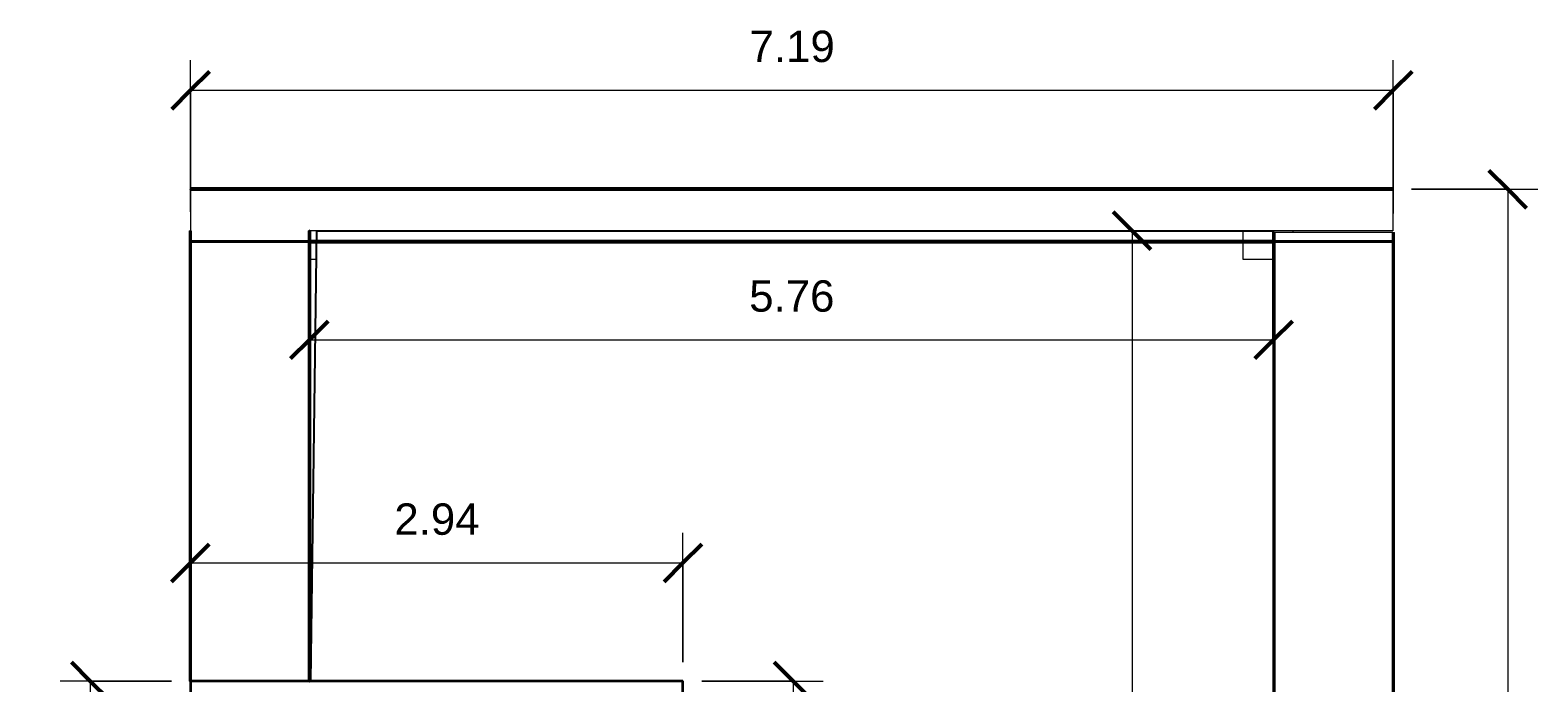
# Model space of a CAD drawing. Header units: metres. Extents: x -8.7 to 0.3, y -16.4 to -5.3.
# Tile 2 of 2: x -8.7 to 0.3, y -9.2 to -5.3. Entities that reach past the tile are written whole.
import ezdxf

# ---------------------------------------------------------------- set-up
doc = ezdxf.new("R2010")
doc.units = ezdxf.units.M
for name, color, linetype, lineweight in [('A-ANNO-DIMS', 211, 'Continuous', 9), ('A-ANNO-DIMS-75', 211, 'Continuous', 9), ('A-COLS', 52, 'Continuous', 18), ('A-WALL', 113, 'Continuous', 18)]:
    doc.layers.add(name, color=color, linetype=linetype, lineweight=lineweight)
doc.styles.add('Arial', font='arial.ttf', dxfattribs={"height": 0.1875})
doc.dimstyles.new('Diagonal_-_Arial_2_5_mm', dxfattribs={"dimscale": 0.3048, "dimtxt": 0.191299, "dimasz": 0.738189, "dimexe": 0.590551, "dimexo": 0.369094, "dimgap": 0.369094, "dimtad": 1, "dimrnd": 0.01, "dimzin": 0, "dimdsep": 46, "dimtxsty": 'Arial', "dimblk1": 'OBLIQUE', "dimblk2": 'OBLIQUE', "dimsah": 1, "dimcen": 0.09, "dimazin": 0, "dimtfac": 1, "dimtdec": 4, "dimtix": 1, "dimtmove": 0, "dimatfit": 3, "dimfxl": 1, "dimtvp": 1, "dimtfill": 1, "dimtolj": 1, "dimtzin": 0, "dimarcsym": 2})

# ---------------------------------------------------------------- blocks, each defined once
blk = doc.blocks.new('Muro básico _ M3_ muro tipo adiabático con barrido - ___-142540-AZOTEA')
at = {"layer": 'A-WALL'}
for p, q in [((-1.2355, -6.5166), (-1.2355, -6.5655)), ((-1.2355, -6.5166), (-1.2354, -6.5166)), ((-1.2355, -6.579), (-1.2355, -10.202)), ((-1.2354, -6.5166), (-1.2273, -6.5166)), ((-1.2265, -6.5166), (-1.2221, -6.5166)), ((-1.2221, -6.5166), (-1.2219, -6.5166)), ((-1.2221, -6.5655), (-1.2221, -6.5166)), ((-1.2221, -15.7759), (-1.2221, -6.579)), ((-1.2219, -6.5655), (-1.2219, -6.5166)), ((-1.2219, -15.7759), (-1.2219, -6.579)), ((-0.5161, -6.5166), (-0.5081, -6.5166)), ((-0.5081, -6.5166), (-0.5079, -6.5166)), ((-0.5079, -16.0931), (-0.5079, -6.5166)), ((-1.2355, -11.002), (-1.2355, -15.7759)), ((-1.2355, -15.7894), (-1.2355, -15.8483)), ((-1.2221, -15.8483), (-1.2221, -15.7894)), ((-1.2219, -15.8483), (-1.2219, -15.7894)), ((-0.5081, -16.0931), (-0.5161, -16.0931)), ((-0.5079, -16.0931), (-0.5081, -16.0931))]:
    blk.add_line(p, q, dxfattribs=at)
at = {"layer": 'A-WALL', "lineweight": 35}
for p, q in [((-1.2265, -6.5166), (-1.2273, -6.5166)), ((-1.2273, -6.5166), (-1.2273, -16.0931)), ((-1.2265, -16.0931), (-1.2265, -6.5166)), ((-0.5161, -6.5166), (-0.5169, -6.5166)), ((-0.5169, -6.5166), (-0.5169, -16.0931)), ((-0.5161, -16.0931), (-0.5161, -6.5166)), ((-1.2273, -16.0931), (-1.2265, -16.0931)), ((-0.5169, -16.0931), (-0.5161, -16.0931))]:
    blk.add_line(p, q, dxfattribs=at)
blk = doc.blocks.new('Muro básico _ M1_ Muro tipo ladrillo visto  con barrido - ___-142531-AZOTEA')
at = {"layer": 'A-WALL'}
for p, q in [((-0.5182, -6.2502), (-7.7062, -6.2502)), ((-7.7062, -6.2503), (-7.7062, -6.2502)), ((-7.7062, -6.2583), (-7.7062, -6.2503)), ((-0.5182, -6.2502), (-0.5182, -6.2503)), ((-0.5182, -6.2503), (-0.5182, -6.2583)), ((-7.7037, -6.5655), (-7.705, -6.5655)), ((-7.7037, -6.5658), (-7.705, -6.5658)), ((-7.705, -6.5791), (-7.7037, -6.5791)), ((-6.9954, -6.5655), (-7.0009, -6.5655)), ((-6.9954, -6.5658), (-7.0009, -6.5658)), ((-7.0009, -6.5791), (-6.9954, -6.5791)), ((-1.2273, -6.5658), (-6.9946, -6.5658)), ((-1.2277, -6.5655), (-6.9941, -6.5655)), ((-6.9928, -6.5791), (-1.2291, -6.5791)), ((-1.221, -6.5655), (-1.2265, -6.5655)), ((-1.221, -6.5658), (-1.2265, -6.5658)), ((-1.2265, -6.5791), (-1.221, -6.5791))]:
    blk.add_line(p, q, dxfattribs=at)
at = {"layer": 'A-WALL', "lineweight": 35}
for p, q in [((-7.7062, -6.2583), (-7.7062, -6.2591)), ((-0.5182, -6.2583), (-7.7062, -6.2583)), ((-7.7062, -6.2591), (-0.5182, -6.2591)), ((-0.5182, -6.2591), (-0.5182, -6.2583)), ((-7.7062, -6.5701), (-7.7062, -6.5709)), ((-0.5182, -6.5701), (-7.7062, -6.5701)), ((-7.7062, -6.5709), (-0.5182, -6.5709)), ((-0.5182, -6.5709), (-0.5182, -6.5701))]:
    blk.add_line(p, q, dxfattribs=at)
blk = doc.blocks.new('Muro básico _ M3_ muro tipo adiabático con barrido - ___-142539-AZOTEA')
at = {"layer": 'A-WALL'}
for p, q in [((-7.7139, -6.5066), (-7.7139, -9.1985)), ((-7.7139, -6.5066), (-7.7138, -6.5066)), ((-7.7138, -6.5066), (-7.7062, -6.5066)), ((-7, -6.5655), (-7, -6.5066)), ((-7, -9.1985), (-7, -6.579)), ((-6.9998, -6.5655), (-6.9998, -6.5066)), ((-6.9998, -9.1985), (-6.9998, -6.579)), ((-6.9864, -6.5655), (-6.9864, -6.5066)), ((-6.9864, -9.1985), (-6.9864, -6.579)), ((-7.7138, -9.1985), (-7.7139, -9.1985)), ((-7.7058, -9.1985), (-7.7138, -9.1985))]:
    blk.add_line(p, q, dxfattribs=at)
at = {"layer": 'A-WALL', "lineweight": 35}
for p, q in [((-7.705, -6.5066), (-7.7058, -6.5066)), ((-7.7058, -6.5066), (-7.7058, -9.1985)), ((-7.705, -9.1985), (-7.705, -6.5066)), ((-6.9946, -6.5066), (-6.9954, -6.5066)), ((-6.9954, -6.5066), (-6.9954, -9.1985)), ((-6.9946, -9.1985), (-6.9946, -6.5066)), ((-7.7058, -9.1985), (-7.705, -9.1985)), ((-6.9954, -9.1985), (-6.9946, -9.1985))]:
    blk.add_line(p, q, dxfattribs=at)
blk = doc.blocks.new('DIMBLOCK1-AZOTEA')
at = {"layer": 'A-ANNO-DIMS-75'}
for p, q in [((-7.705, -6.3941), (-7.705, -5.4861)), ((-0.5161, -6.4041), (-0.5161, -5.4861)), ((-7.705, -5.6661), (-0.5161, -5.6661)), ((-7.705, -5.6661), (-7.705, -6.3941)), ((-0.5161, -5.6661), (-0.5161, -6.4041))]:
    blk.add_line(p, q, dxfattribs=at)
at = {"layer": 'A-ANNO-DIMS-75', "lineweight": 50}
for p, q in [((-7.705, -5.6661), (-7.5925, -5.5536)), ((-0.5161, -5.6661), (-0.4036, -5.5536)), ((-7.705, -5.6661), (-7.8175, -5.7786)), ((-0.5161, -5.6661), (-0.6286, -5.7786))]:
    blk.add_line(p, q, dxfattribs=at)
at = {"layer": 'A-ANNO-DIMS-75', "color": 0, "insert": (-4.3637, -5.3102), "char_height": 0.1875, "width": 0.607447, "attachment_point": 1, "line_spacing_factor": 0.941778, "style": 'Arial', "bg_fill": 3, "box_fill_scale": 1.25, "bg_fill_color": 256, "bg_fill_true_color": 13158600, "bg_fill_transparency": 0}
blk.add_mtext('7.19', dxfattribs=at)
blk = doc.blocks.new('_Oblique')
at = {"color": 0, "linetype": 'ByBlock', "lineweight": -2}
blk.add_line((-0.5, -0.5), (0.5, 0.5), dxfattribs=at)
blk = doc.blocks.new('DIMBLOCK2-AZOTEA')
at = {"layer": 'A-ANNO-DIMS-75', "lineweight": 50}
for p, q in [((0.1686, -6.2583), (0.0561, -6.1458)), ((0.1686, -6.2583), (0.2811, -6.3708)), ((0.1686, -16.0958), (0.0561, -15.9833)), ((0.1686, -16.0958), (0.2811, -16.2083))]:
    blk.add_line(p, q, dxfattribs=at)
at = {"layer": 'A-ANNO-DIMS-75'}
for p, q in [((-0.4057, -6.2583), (0.3486, -6.2583)), ((0.1686, -6.2583), (-0.4057, -6.2583)), ((0.1686, -6.2583), (0.1686, -16.0958)), ((-0.4057, -16.0958), (0.3486, -16.0958)), ((0.1686, -16.0958), (-0.4057, -16.0958))]:
    blk.add_line(p, q, dxfattribs=at)
at = {"layer": 'A-ANNO-DIMS-75', "color": 0, "insert": (-0.1873, -11.4302), "char_height": 0.1875, "width": 0.607447, "attachment_point": 1, "rotation": 90, "line_spacing_factor": 0.941778, "style": 'Arial', "bg_fill": 3, "box_fill_scale": 1.25, "bg_fill_color": 256, "bg_fill_true_color": 13158600, "bg_fill_transparency": 0}
blk.add_mtext('9.84', dxfattribs=at)
blk = doc.blocks.new('DIMBLOCK3-AZOTEA')
at = {"layer": 'A-ANNO-DIMS-75'}
for p, q in [((-7.7058, -9.086), (-7.7058, -8.3124)), ((-4.7622, -9.086), (-4.7622, -8.3124)), ((-7.7058, -8.4924), (-4.7622, -8.4924)), ((-7.7058, -8.4924), (-7.7058, -9.086)), ((-4.7622, -8.4924), (-4.7622, -9.086))]:
    blk.add_line(p, q, dxfattribs=at)
at = {"layer": 'A-ANNO-DIMS-75', "lineweight": 50}
for p, q in [((-7.7058, -8.4924), (-7.5933, -8.3799)), ((-4.7622, -8.4924), (-4.6497, -8.3799)), ((-7.7058, -8.4924), (-7.8183, -8.6049)), ((-4.7622, -8.4924), (-4.8747, -8.6049))]:
    blk.add_line(p, q, dxfattribs=at)
at = {"layer": 'A-ANNO-DIMS-75', "color": 0, "insert": (-6.4871, -8.1365), "char_height": 0.1875, "width": 0.607447, "attachment_point": 1, "line_spacing_factor": 0.941778, "style": 'Arial', "bg_fill": 3, "box_fill_scale": 1.25, "bg_fill_color": 256, "bg_fill_true_color": 13158600, "bg_fill_transparency": 0}
blk.add_mtext('2.94', dxfattribs=at)
blk = doc.blocks.new('DIMBLOCK6-AZOTEA')
at = {"layer": 'A-ANNO-DIMS-75', "lineweight": 50}
for p, q in [((-8.3048, -9.1985), (-8.4173, -9.086)), ((-8.3048, -9.1985), (-8.1923, -9.311)), ((-8.3048, -13.1403), (-8.4173, -13.0278)), ((-8.3048, -13.1403), (-8.1923, -13.2528))]:
    blk.add_line(p, q, dxfattribs=at)
at = {"layer": 'A-ANNO-DIMS-75'}
for p, q in [((-7.8183, -9.1985), (-8.4848, -9.1985)), ((-8.3048, -9.1985), (-8.3048, -13.1403)), ((-8.3048, -9.1985), (-7.8183, -9.1985)), ((-7.8183, -13.1403), (-8.4848, -13.1403)), ((-8.3048, -13.1403), (-7.8183, -13.1403))]:
    blk.add_line(p, q, dxfattribs=at)
at = {"layer": 'A-ANNO-DIMS-75', "color": 0, "insert": (-8.6608, -11.4225), "char_height": 0.1875, "width": 0.607447, "attachment_point": 1, "rotation": 90, "line_spacing_factor": 0.941778, "style": 'Arial', "bg_fill": 3, "box_fill_scale": 1.25, "bg_fill_color": 256, "bg_fill_true_color": 13158600, "bg_fill_transparency": 0}
blk.add_mtext('3.94', dxfattribs=at)
blk = doc.blocks.new('DIMBLOCK7-AZOTEA')
at = {"layer": 'A-ANNO-DIMS-75', "lineweight": 50}
for p, q in [((-4.1037, -9.1985), (-4.2162, -9.086)), ((-4.1037, -9.1985), (-3.9912, -9.311)), ((-4.1037, -11.4878), (-4.2162, -11.3753)), ((-4.1037, -11.4878), (-3.9912, -11.6003))]:
    blk.add_line(p, q, dxfattribs=at)
at = {"layer": 'A-ANNO-DIMS-75'}
for p, q in [((-4.6497, -9.1985), (-3.9237, -9.1985)), ((-4.1037, -9.1985), (-4.6497, -9.1985)), ((-4.1037, -9.1985), (-4.1037, -11.4878)), ((-4.0571, -11.4878), (-4.2837, -11.4878)), ((-4.1037, -11.4878), (-4.0571, -11.4878))]:
    blk.add_line(p, q, dxfattribs=at)
at = {"layer": 'A-ANNO-DIMS-75', "color": 0, "insert": (-4.4596, -10.5962), "char_height": 0.1875, "width": 0.607447, "attachment_point": 1, "rotation": 90, "line_spacing_factor": 0.941778, "style": 'Arial', "bg_fill": 3, "box_fill_scale": 1.25, "bg_fill_color": 256, "bg_fill_true_color": 13158600, "bg_fill_transparency": 0}
blk.add_mtext('2.29', dxfattribs=at)
blk = doc.blocks.new('DIMBLOCK9-AZOTEA')
at = {"layer": 'A-ANNO-DIMS-75', "lineweight": 50}
for p, q in [((-6.9946, -7.1585), (-6.8821, -7.046)), ((-1.231, -7.1585), (-1.1185, -7.046)), ((-6.9946, -7.1585), (-7.1071, -7.271)), ((-1.231, -7.1585), (-1.3435, -7.271))]:
    blk.add_line(p, q, dxfattribs=at)
at = {"layer": 'A-ANNO-DIMS-75'}
for p, q in [((-6.9946, -7.1119), (-6.9946, -7.3385)), ((-6.9946, -7.1585), (-6.9946, -7.1119)), ((-1.231, -7.1119), (-1.231, -7.3385)), ((-1.231, -7.1585), (-1.231, -7.1119)), ((-6.9946, -7.1585), (-1.231, -7.1585))]:
    blk.add_line(p, q, dxfattribs=at)
at = {"layer": 'A-ANNO-DIMS-75', "color": 0, "insert": (-4.3659, -6.8026), "char_height": 0.1875, "width": 0.607447, "attachment_point": 1, "line_spacing_factor": 0.941778, "style": 'Arial', "bg_fill": 3, "box_fill_scale": 1.25, "bg_fill_color": 256, "bg_fill_true_color": 13158600, "bg_fill_transparency": 0}
blk.add_mtext('5.76', dxfattribs=at)
blk = doc.blocks.new('DIMBLOCK10-AZOTEA')
at = {"layer": 'A-ANNO-DIMS-75', "lineweight": 50}
for p, q in [((-2.0768, -6.5066), (-2.1893, -6.3941)), ((-2.0768, -6.5066), (-1.9643, -6.6191)), ((-2.0768, -15.8483), (-2.1893, -15.7358)), ((-2.0768, -15.8483), (-1.9643, -15.9608))]:
    blk.add_line(p, q, dxfattribs=at)
at = {"layer": 'A-ANNO-DIMS-75'}
for p, q in [((-2.0302, -6.5066), (-2.2568, -6.5066)), ((-2.0768, -6.5066), (-2.0768, -15.8483)), ((-2.0768, -6.5066), (-2.0302, -6.5066)), ((-2.0302, -15.8483), (-2.2568, -15.8483)), ((-2.0768, -15.8483), (-2.0302, -15.8483))]:
    blk.add_line(p, q, dxfattribs=at)
at = {"layer": 'A-ANNO-DIMS-75', "color": 0, "insert": (-2.4327, -11.4306), "char_height": 0.1875, "width": 0.607447, "attachment_point": 1, "rotation": 90, "line_spacing_factor": 0.941778, "style": 'Arial', "bg_fill": 3, "box_fill_scale": 1.25, "bg_fill_color": 256, "bg_fill_true_color": 13158600, "bg_fill_transparency": 0}
blk.add_mtext('9.34', dxfattribs=at)

msp = doc.modelspace()

# ---------------------------------------------------------------- linework, layer by layer
at = {"layer": 'A-COLS'}
for p, q in [((-6.9495, -6.5655), (-6.9495, -6.5066)), ((-6.9495, -6.6768), (-6.9495, -6.579)), ((-1.4144, -6.5066), (-1.4144, -6.5655)), ((-1.4144, -6.579), (-1.4144, -6.6768)), ((-1.1144, -6.5166), (-1.1144, -6.5066)), ((-7.0009, -6.6768), (-7, -6.6768)), ((-6.9865, -6.6768), (-6.9495, -6.6768)), ((-1.4144, -6.6768), (-1.2354, -6.6768)), ((-1.2219, -6.6768), (-1.221, -6.6768))]:
    msp.add_line(p, q, dxfattribs=at)
at = {"layer": 'A-WALL'}
for p, q in [((-7.7062, -6.2618), (-0.5182, -6.2618)), ((-7.7062, -6.2618), (-7.7062, -6.5066)), ((-0.5182, -6.2618), (-0.5182, -6.5066)), ((-7.7037, -6.5066), (-7.7062, -6.5066)), ((-7.7037, -9.1985), (-7.7037, -6.5066)), ((-0.5182, -6.5066), (-7.0009, -6.5066)), ((-7.0009, -6.5066), (-7.0009, -9.1985)), ((-1.221, -15.784), (-1.221, -6.5166)), ((-0.5182, -6.5166), (-1.221, -6.5166)), ((-0.5182, -6.5166), (-0.5182, -15.784))]:
    msp.add_line(p, q, dxfattribs=at)
at = {"layer": 'A-WALL', "lineweight": 35}
for p, q in [((-4.7622, -9.1985), (-7.7058, -9.1985)), ((-7.7058, -9.1985), (-7.7058, -9.5625)), ((-4.7622, -11.4878), (-4.7622, -9.1985))]:
    msp.add_line(p, q, dxfattribs=at)

# ---------------------------------------------------------------- block references
at = {"layer": 'A-WALL'}
for name in ['Muro básico _ M1_ Muro tipo ladrillo visto  con barrido - ___-142531-AZOTEA', 'Muro básico _ M3_ muro tipo adiabático con barrido - ___-142539-AZOTEA', 'Muro básico _ M3_ muro tipo adiabático con barrido - ___-142540-AZOTEA']:
    msp.add_blockref(name, (0, 0), dxfattribs=at)

# ---------------------------------------------------------------- next in the draw order: dimensions: what is measured, and where the dimension line sits
at = {"layer": 'A-ANNO-DIMS'}
for base, p1, p2, override, picture, middle in [((-0.5161, -5.6661), (-7.705, -6.5066), (-0.5161, -6.5166), {"dimpost": '<>', "dimfxl": 7.188957}, 'DIMBLOCK1-AZOTEA', (-4.1105, -5.4579)), ((-1.231, -7.1585), (-6.9946, -6.9994), (-1.231, -6.9994), {"dimpost": '<>', "dimfxl": 5.763684}, 'DIMBLOCK9-AZOTEA', (-4.1128, -6.9503)), ((-4.7622, -8.4924), (-7.7058, -9.1985), (-4.7622, -9.1985), {"dimpost": '<>', "dimfxl": 2.943581}, 'DIMBLOCK3-AZOTEA', (-6.234, -8.2842))]:
    dim = msp.add_linear_dim(base=base, p1=p1, p2=p2, dimstyle='Diagonal_-_Arial_2_5_mm', override=override, dxfattribs=at)
    dim.commit()
    dim.dimension.update_dxf_attribs({"geometry": picture, "text_midpoint": middle})

# ---------------------------------------------------------------- next in the draw order: dimensions: what is measured, and where the dimension line sits
for base, p1, p2, override, picture, middle in [((0.1686, -16.0958), (-0.5182, -6.2583), (-0.5182, -16.0958), {"dimpost": '<>', "dimfxl": 9.837547}, 'DIMBLOCK2-AZOTEA', (-0.0396, -11.1771)), ((-2.0768, -15.8483), (-1.9177, -6.5066), (-1.9177, -15.8483), {"dimpost": '<>', "dimfxl": 9.341751}, 'DIMBLOCK10-AZOTEA', (-2.2851, -11.1775)), ((-8.3048, -13.1403), (-7.7058, -9.1985), (-7.7058, -13.1403), {"dimpost": '<>', "dimfxl": 3.941847}, 'DIMBLOCK6-AZOTEA', (-8.5131, -11.1694)), ((-4.1037, -11.4878), (-4.7622, -9.1985), (-3.9446, -11.4878), {"dimpost": '<>', "dimfxl": 2.430975}, 'DIMBLOCK7-AZOTEA', (-4.3119, -10.3431))]:
    dim = msp.add_linear_dim(base=base, p1=p1, p2=p2, angle=90, dimstyle='Diagonal_-_Arial_2_5_mm', override=override, dxfattribs=at)
    dim.commit()
    dim.dimension.update_dxf_attribs({"geometry": picture, "text_midpoint": middle})

# ---------------------------------------------------------------- next in the draw order: linework, layer by layer
msp.add_lwpolyline([(-7.0009, -13.1403), (-3.934, -13.1403), (-3.934, -11.4878), (-4.7622, -11.4878), (-4.7622, -9.1985), (-6.9864, -9.1985), (-6.9495, -6.5066), (-1.2355, -6.5066), (-1.221, -15.8166), (-7.0009, -15.7758)], close=True)

doc.saveas('drawing.dxf')
